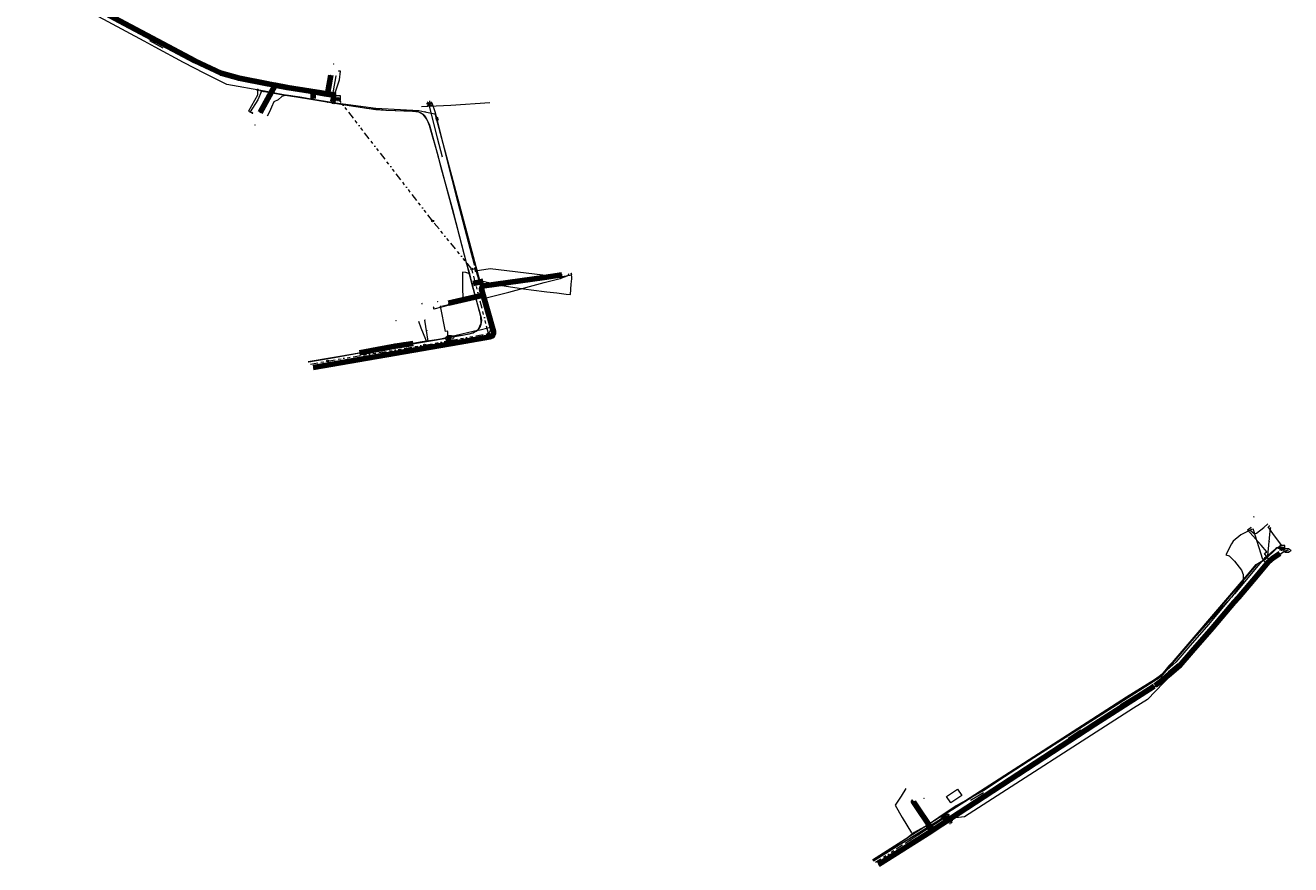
# Model space of a CAD drawing. Header units: metres. Extents: x 200221 to 204794, y 461183 to 463932.
# Tile 1 of 19: x 200256 to 201090, y 462539 to 463093. Entities that reach past the tile are written whole.
import ezdxf
from ezdxf.enums import TextEntityAlignment as Align
from ezdxf.lldxf.tags import DXFTag

# ---------------------------------------------------------------- set-up
doc = ezdxf.new("R2010")
doc.units = ezdxf.units.M
doc.linetypes.add('RI-OVERIG', pattern=[17, 5, -2, 2, -2, 0, -2, 2, -2])
doc.layers.get('0').update_dxf_attribs({"lineweight": 25})
for name, color, linetype, lineweight in [('B-WE-KL-DATA_HULPSTUK_KPN BV-S', 90, 'Continuous', 25), ('B-WE-KL-DATA_KABELBED_KPN BV-G', 90, 'Continuous', 100), ('B-WE-KL-DATA_MANTELBUIS_NKM NETWORK SERVICES BV-G', 90, 'Continuous', 100), ('B-WE-KL-DATA_NKM NETWORK SERVICES BV-G', 90, 'KL-DATA-N', 18), ('B-WE-KL-ET_LS_GEMEENTE APELDOORN-G', 190, 'KL-LS-N', 18), ('B-WE-KL-ET_LS_HULPSTUK_LIANDER NV PAC 2AI68G2-S', 190, 'Continuous', 25), ('B-WE-KL-ET_LS_LIANDER NV PAC 2AI68G2-G', 190, 'KL-LS-N', 18), ('B-WE-KL-ET_LS_MANTELBUIS_LIANDER NV PAC 2AI68G2-G', 190, 'Continuous', 100), ('B-WE-KL-ET_LS_OV_LICHTMAST_LIANDER NV PAC 2AI68G2-S', 190, 'Continuous', 25), ('B-WE-KL-GAS_LD_HULPSTUK_LIANDER NV PAC 2AI68G2-S', 50, 'Continuous', 25), ('B-WE-KL-GAS_LD_LIANDER NV PAC 2AI68G2-G', 50, 'KL-GAS-LD-N', 18), ('B-WE-KL-OVERIG_HULPSTUK-G', 8, 'Continuous', 18), ('B-WE-KL-OVERIG_HULPSTUK_GEMEENTE APELDOORN-S', 8, 'Continuous', 25), ('B-WE-KL-WATER_HULPSTUK_VITENS-S', 170, 'Continuous', 25), ('B-WE-KL-WATER_VITENS-G', 170, 'KL-WATER-N', 18), ('B-WE-KL-WATER_VITENS-S', 170, 'Continuous', 25), ('B-WE-KW-KUNSTWERK_SLUIS_GEMEENTE APELDOORN-S', 170, 'Continuous', 25), ('B-WE-OG-INFO_KPN BV-S', 7, 'Continuous', 25), ('B-WE-OG-INFO_LIANDER NV PAC 2AI68G2-S', 7, 'Continuous', 25), ('B-WE-OG-INFO_VITENS-S', 7, 'Continuous', 25), ('B-WE-RI-DRUK_GEMEENTE APELDOORN-G', 210, 'RI-PERS', 18), ('B-WE-RI-PERSLEIDING_HULPSTUK_GEMEENTE APELDOORN-S', 210, 'Continuous', 25), ('B-WE-RI-VRIJVERVAL_GEMEENTE APELDOORN-G', 210, 'RI-OVERIG', 18), ('B-WE-RI-VRIJVERVAL_HULPSTUK_GEMEENTE APELDOORN-S', 210, 'Continuous', 25)]:
    doc.layers.add(name, color=color, linetype=linetype, lineweight=lineweight)
doc.styles.add('NLCS-ISO', font='NLCS-ISO.ttf')
doc.styles.get("Standard").update_dxf_attribs({"font": 'NLCS-ISO.ttf'})
tags = doc.linetypes.add('KL-DATA-N', pattern='A,4,-1,[101,NLCS.SHX,S=0.5,R=0,X=0,Y=0],-1,4,-1,["D",Standard,S=1,R=0,X=-0.25,Y=-0.5],-1.5', length=12.5).pattern_tags.tags
tags[18] = DXFTag(74, 10)
tags = doc.linetypes.add('KL-GAS-LD-N', pattern='A,4,-1,[69,NLCS.SHX,S=0.5,R=0,X=0,Y=0],-1,4,-1,["L",Standard,S=1,R=0,X=0.25,Y=-0.5],-2', length=13).pattern_tags.tags
tags[18] = DXFTag(74, 10)
tags = doc.linetypes.add('KL-LS-N', pattern='A,4,-1,[103,NLCS.SHX,S=0.75,R=0,X=0,Y=0],-1,4,-1,["L",Standard,S=1,R=0,X=0,Y=-0.5],-2', length=13).pattern_tags.tags
tags[18] = DXFTag(74, 10)
doc.linetypes.add('KL-WATER-N', pattern='A,7,-0.5,[168,NLCS.SHX,S=0.75,R=0,X=0.75,Y=0],-2', length=9.5)
tags = doc.linetypes.add('RI-PERS', pattern='A,7,-2,["P",Standard,S=1.8,R=0,X=-0.5,Y=-0.9],-2,7,-2,[102,NLCS.SHX,S=1,R=180,X=0,Y=0],-2', length=22).pattern_tags.tags
tags[6] = DXFTag(74, 10)

# ---------------------------------------------------------------- blocks, each defined once
blk = doc.blocks.new('SKL-WTB_HULP_OVERIG-SO')
at = {"color": 0, "linetype": 'ByBlock', "lineweight": 18}
for points in [[(-0.14, 0.14), (0.14, -0.14)], [(0.14, 0.14), (-0.14, -0.14)]]:
    blk.add_lwpolyline(points, dxfattribs=at)
at = {"color": 0, "linetype": 'ByBlock', "lineweight": 18, "style": 'NLCS-ISO', "flags": 1}
for tag, p in [('TYPE', (1.5, 0)), ('OMSCHRIJVING', (1.5, -3)), ('LABEL', (1.5, -1.5))]:
    blk.add_attdef(tag, p, '', height=1, dxfattribs=at)
blk = doc.blocks.new('SKL-WTB_HULP_MOF-SO')
at = {"linetype": 'ByBlock', "lineweight": 18}
h = blk.add_hatch(color=0, dxfattribs=at)
h.dxf.hatch_style = 1
h.paths.add_polyline_path([(-0.5625, 0, 1), (0.5625, 0, 1)])
at = {"color": 0, "linetype": 'ByBlock', "lineweight": 18}
blk.add_circle((0, 0), 0.5625, dxfattribs=at)
at = {"color": 0, "linetype": 'ByBlock', "lineweight": 18, "style": 'NLCS-ISO', "flags": 1}
for tag, p in [('TYPE', (1.5, 0)), ('OMSCHRIJVING', (1.5, -3)), ('LABEL', (1.5, -1.5))]:
    blk.add_attdef(tag, p, '', height=1, dxfattribs=at)
blk = doc.blocks.new('SKL-ET_OV_LICHTMAST-SO')
at = {"color": 0, "linetype": 'ByBlock', "lineweight": 18}
for points in [[(-1.25, 0), (-2, 0)], [(-1.41, 1.41), (-0.88, 0.88)], [(0, 2), (0, 1.25)], [(0.88, 0.88), (1.41, 1.41)], [(2, 0), (1.25, 0)], [(-1.41, -1.41), (-0.88, -0.88)], [(0, -1.25), (0, -2)], [(0.88, -0.88), (1.41, -1.41)]]:
    blk.add_lwpolyline(points, dxfattribs=at)
blk.add_circle((0, 0), 1, dxfattribs=at)
blk = doc.blocks.new('SKL-WATER_BRANDKRAAN_BRANDPUT-SO')
at = {"color": 0, "linetype": 'ByBlock', "lineweight": 18}
blk.add_ellipse((0, 0), major_axis=(2.5, 0), ratio=0.54, dxfattribs=at)
at = {"color": 0, "linetype": 'ByBlock', "lineweight": 18, "style": 'NLCS-ISO'}
blk.add_text('bk', height=1.5, dxfattribs=at).set_placement((0.16, 0), align=Align.MIDDLE_CENTER)
blk = doc.blocks.new('SRI-HULP_MANGAT-SO')
at = {"linetype": 'ByBlock', "lineweight": 18}
h = blk.add_hatch(color=0, dxfattribs=at)
h.dxf.hatch_style = 1
edge = h.paths.add_edge_path()
edge.add_arc((0.38, 0), 0.0646, -90, 90, ccw=False)
edge.add_line((0.38, -0.06), (-0.38, -0.06))
edge.add_arc((-0.38, 0), 0.0646, 90, 270, ccw=False)
edge.add_line((-0.38, 0.06), (0.38, 0.06))
at = {"color": 0, "linetype": 'ByBlock', "lineweight": 18}
blk.add_lwpolyline([(0.38, 0.06, -1), (0.38, -0.06), (-0.38, -0.06, -1), (-0.38, 0.06)], format="xyb", close=True, dxfattribs=at)
blk.add_ellipse((0, 0), major_axis=(-0.75, 0), ratio=0.666667, dxfattribs=at)
at = {"color": 0, "linetype": 'ByBlock', "lineweight": 18, "style": 'NLCS-ISO', "flags": 1}
for tag, p in [('TYPE', (1.75, 0)), ('OMSCHRIJVING', (1.75, -3)), ('LABEL', (1.75, -1.5))]:
    blk.add_attdef(tag, p, '', height=1, dxfattribs=at)
blk = doc.blocks.new('SKW-SLUIS-SO')
at = {"color": 0, "linetype": 'ByBlock', "lineweight": 18}
blk.add_lwpolyline([(0.31, -1.55), (0.82, -1.55), (0.82, -0.35, -1), (1.45, -0.35), (1.45, -1.55), (1.7, -1.55), (1.7, 1.55), (-1.7, 1.55), (-1.7, -1.55), (-1.45, -1.55), (-1.45, -0.35, -1), (-0.82, -0.35), (-0.82, -1.55), (-0.32, -1.55), (-0.32, -0.35, -1), (0.31, -0.35)], format="xyb", close=True, dxfattribs=at)
blk = doc.blocks.new('SOG-INFO_OVERIG-SO')
at = {"color": 0, "linetype": 'ByBlock', "lineweight": 18}
for points in [[(-0.14, 0.14), (0.14, -0.14)], [(0.14, 0.14), (-0.14, -0.14)]]:
    blk.add_lwpolyline(points, dxfattribs=at)
at = {"color": 0, "linetype": 'ByBlock', "lineweight": 18, "style": 'NLCS-ISO', "flags": 1}
for tag, p in [('TYPE', (1.5, 0)), ('OMSCHRIJVING', (1.5, -3)), ('LABEL', (1.5, -1.5))]:
    blk.add_attdef(tag, p, '', height=1, dxfattribs=at)

msp = doc.modelspace()

# ---------------------------------------------------------------- linework, layer by layer
at = {"layer": 'B-WE-KL-DATA_KABELBED_KPN BV-G', "flags": 128}
for points in [[(200454.822, 463047.611), (200428.312, 463051.696), (200420.229, 463053.262), (200415.556, 463054.167), (200396.522, 463057.854), (200384.689, 463061.235), (200367.44, 463069.458), (200317.784, 463095.776), (200264.867, 463124.238), (200264.694, 463124.331), (200263.789, 463122.76), (200263.114, 463121.587), (200255.607, 463108.313)], [(200454.822, 463047.611), (200456.913, 463059.853)], [(200415.556, 463054.167), (200420.229, 463053.262), (200410.399, 463035.406)], [(200460.34, 463046.761), (200454.822, 463047.611)], [(200558.806, 462910.319), (200557.528, 462914.84), (200556.382, 462918.895), (200556.377, 462919.063), (200556.387, 462919.231), (200556.411, 462919.398), (200556.449, 462919.562), (200556.5, 462919.722), (200556.566, 462919.878), (200556.644, 462920.027), (200556.734, 462920.169), (200556.836, 462920.303), (200556.95, 462920.427), (200557.073, 462920.542), (200557.206, 462920.645), (200557.347, 462920.737), (200557.495, 462920.817), (200557.65, 462920.884), (200557.809, 462920.937), (200557.973, 462920.977), (200597.7, 462926.559)], [(200597.7, 462926.559), (200609.38, 462928.2)], [(200445.256, 462867.095), (200529.365, 462881.728), (200541.944, 462883.922), (200561.961, 462887.413), (200562.193, 462887.463), (200562.421, 462887.533), (200562.641, 462887.622), (200562.854, 462887.728), (200563.057, 462887.852), (200563.248, 462887.993), (200563.428, 462888.148), (200563.594, 462888.319), (200563.745, 462888.502), (200563.88, 462888.698), (200563.998, 462888.904), (200564.099, 462889.119), (200564.182, 462889.342), (200564.245, 462889.571), (200564.29, 462889.805), (200564.314, 462890.041), (200564.319, 462890.279), (200564.304, 462890.516), (200564.269, 462890.752), (200564.215, 462890.983), (200560.133, 462905.627), (200558.806, 462910.319)], [(200541.944, 462883.922), (200561.961, 462887.413), (200563.057, 462887.852), (200563.88, 462888.698), (200564.29, 462889.805), (200564.215, 462890.983), (200560.133, 462905.627), (200558.806, 462910.319), (200557.528, 462914.84), (200534.626, 462909.511)], [(201000.41, 462657.433), (201005.668, 462661.444), (201010.215, 462665.161), (201016.487, 462670.387), (201024.582, 462679.865), (201038.113, 462695.543), (201052.407, 462712.507), (201055.284, 462715.599), (201067.428, 462729.699), (201074.875, 462738.695), (201077.912, 462741.441), (201082.514, 462744.466)], [(200999.842, 462656.973), (200960.639, 462631.933), (200853.976, 462562.225), (200853.722, 462562.065), (200852.466, 462561.27), (200817.913, 462539.415)], [(200852.466, 462561.27), (200853.728, 462562.056), (200853.722, 462562.065), (200841.061, 462580.772), (200841.309, 462580.941)]]:
    msp.add_lwpolyline(points, dxfattribs=at)
at = {"layer": 'B-WE-KL-DATA_MANTELBUIS_NKM NETWORK SERVICES BV-G', "flags": 128}
for points in [[(200445.467, 463048.336), (200445.265, 463044.57)], [(200550.763, 462922.476), (200557.418, 462924.086)], [(200511.188, 462883.087), (200505.282, 462882.209), (200499.365, 462881.329), (200487.588, 462879.061), (200475.821, 462876.794)]]:
    msp.add_lwpolyline(points, dxfattribs=at)
at = {"layer": 'B-WE-KL-DATA_NKM NETWORK SERVICES BV-G', "flags": 128}
for points in [[(200445.467, 463048.336), (200445.694, 463049.525)], [(200427.5, 463046.705), (200424.603, 463045.855), (200422.21, 463043.631), (200419.362, 463042.299), (200417.954, 463038.763), (200416.678, 463035.695), (200414.982, 463032.891)], [(200445.186, 463043.803), (200436.647, 463045.427), (200427.5, 463046.705)], [(200445.186, 463043.803), (200445.265, 463044.57)], [(200548.602, 462928.957), (200546.571, 462935.328), (200540.539, 462959.097), (200533.889, 462983.628), (200527.347, 463008.354), (200522.369, 463026.644), (200520.366, 463030.996), (200517.91, 463033.993), (200515.012, 463035.469), (200510.744, 463036.019), (200493.801, 463036.687), (200480.58, 463038.028), (200460.682, 463041.188), (200445.186, 463043.803)], [(200445.265, 463044.57), (200445.467, 463048.336)], [(200445.265, 463044.57), (200445.467, 463048.336)], [(200548.602, 462928.957), (200546.039, 462929.693), (200543.841, 462930.084), (200543.722, 462922.092), (200544.074, 462910.461), (200536.913, 462909.136), (200531.071, 462907.599), (200530.945, 462908.144)], [(200550.263, 462922.326), (200550.257, 462922.349), (200548.602, 462928.957)], [(200550.763, 462922.476), (200554.836, 462923.597), (200557.418, 462924.086)], [(200550.763, 462922.476), (200554.836, 462923.597), (200557.418, 462924.086)], [(200557.418, 462924.086), (200568.333, 462921.394), (200583.951, 462918.972), (200597.739, 462917.284)], [(200605.919, 462916.425), (200612.103, 462915.475), (200614.899, 462915.37), (200615.324, 462922), (200615.934, 462925.648), (200615.68, 462929.353)], [(200520.079, 462884.565), (200543.699, 462888.547), (200550.856, 462890.052), (200554.246, 462892.495), (200556.013, 462896.318), (200555.981, 462900.859), (200550.263, 462922.326)], [(200550.263, 462922.326), (200550.763, 462922.476)], [(200597.739, 462917.284), (200599.446, 462917.075), (200605.919, 462916.425)], [(200520.079, 462884.565), (200519.536, 462885.589), (200516.596, 462893.121), (200514.911, 462897.491)], [(200475.821, 462876.794), (200492.223, 462879.945), (200499.365, 462881.329), (200511.188, 462883.087)], [(200511.188, 462883.087), (200520.079, 462884.565)], [(200442.331, 462870.874), (200459.337, 462873.83), (200475.821, 462876.794)], [(201063.071, 462759.938), (201056.79, 462756.793), (201051.803, 462752.658), (201050.638, 462750.912), (201046.945, 462743.582), (201049.254, 462742.899), (201050.032, 462742.146)], [(201063.071, 462759.938), (201065.583, 462757.755), (201067.222, 462757.843), (201071.921, 462761.662), (201074.576, 462763.971)], [(201064.242, 462760.524), (201063.071, 462759.938)], [(201050.032, 462742.146), (201052.705, 462739.56), (201057.303, 462733.554), (201058.33, 462730.684), (201058.341, 462725.801), (201050.609, 462715.716), (201037.408, 462701.312), (201013.19, 462674.105), (201009.311, 462670.394), (201004.861, 462664.707), (201003.023, 462662.971), (200991.072, 462655.403), (200954.719, 462631.899), (200901.098, 462597.321), (200887.844, 462588.402), (200869.283, 462578.178), (200861.214, 462572.792), (200850.797, 462565.67), (200841.607, 462560.468), (200840.269, 462559.467)], [(200836.129, 462589.531), (200832.966, 462584.59), (200828.997, 462578.548), (200833.665, 462570.448), (200839.817, 462560.22)], [(200840.269, 462559.467), (200835.967, 462556.25), (200816.002, 462542.982), (200814.381, 462541.988)], [(200839.817, 462560.22), (200840.269, 462559.467)]]:
    msp.add_lwpolyline(points, dxfattribs=at)
at = {"layer": 'B-WE-KL-ET_LS_GEMEENTE APELDOORN-G', "flags": 128}
for points in [[(200265.214, 463136.359), (200268.43, 463120.226), (200299.136, 463104.228), (200390.571, 463058.381), (200400.895, 463056.058), (200452.71, 463046.472), (200461.819, 463044.966)], [(200859.422, 462570.007), (200862.963, 462573.437), (200863.011, 462573.475), (200866.927, 462575.974), (201003.805, 462663.305), (201061.228, 462730.439), (201066.985, 462737.169), (201067.058, 462737.231), (201072.563, 462740.549), (201080.392, 462748.337), (201080.479, 462748.397), (201080.581, 462748.423), (201080.686, 462748.413), (201083.007, 462747.752), (201083.067, 462747.735), (201084.003, 462748.544)], [(200859.422, 462570.007), (200861.811, 462569.107), (200861.761, 462568.991), (200861.668, 462568.907), (200861.548, 462568.868), (200861.422, 462568.881), (200859.422, 462570.007)]]:
    msp.add_lwpolyline(points, dxfattribs=at)
at = {"layer": 'B-WE-KL-ET_LS_LIANDER NV PAC 2AI68G2-G', "flags": 128}
for points in [[(200458.949, 463041.615), (200453.471, 463042.461), (200425.716, 463046.962), (200413.309, 463049.437), (200388.364, 463053.77), (200373.893, 463061.007), (200359.873, 463068.356), (200341.191, 463078.385), (200334.01, 463082.305), (200322.02, 463088.794), (200292.109, 463104.656), (200289.898, 463105.705)], [(200458.277, 463041.719), (200458.935, 463045.61), (200462.612, 463056.835), (200463.48, 463062.467), (200462.195, 463062.665)], [(200408.741, 463050.231), (200408.688, 463046.84), (200402.819, 463036.144), (200405.273, 463034.797)], [(200526.894, 463031.581), (200525.839, 463035.831), (200523.725, 463041.409), (200521.701, 463041.409), (200521.701, 463041.091)], [(200521.701, 463041.091), (200522.027, 463040.995)], [(200527.135, 463030.609), (200526.894, 463031.581)], [(200552.609, 462931.718), (200552.708, 462931.908), (200552.787, 462932.107), (200552.846, 462932.313), (200552.885, 462932.524), (200552.902, 462932.738), (200552.899, 462932.952), (200552.874, 462933.165), (200552.829, 462933.374), (200552.763, 462933.578), (200552.677, 462933.774), (200552.573, 462933.962), (200552.45, 462934.137), (200552.311, 462934.3), (200552.156, 462934.449), (200551.988, 462934.581), (200551.807, 462934.696), (200551.297, 462936.626), (200550.005, 462941.523), (200539.897, 462979.937), (200536.89, 462991.302), (200527.135, 463030.609)], [(200445.279, 462867.125), (200445.922, 462867.242), (200449.115, 462867.815), (200451.562, 462868.27), (200455.844, 462869.048), (200463.04, 462870.329), (200465.068, 462870.675), (200467.155, 462871.049), (200469.012, 462871.392), (200476.439, 462872.714), (200485.638, 462874.339), (200488.853, 462874.915), (200495.554, 462876.089), (200509.534, 462878.552), (200511.984, 462878.977), (200514.39, 462879.384), (200516.985, 462879.816), (200519.199, 462880.18), (200521.157, 462880.498), (200525.279, 462881.155), (200527.362, 462881.481), (200529.752, 462881.849), (200532.355, 462882.245), (200535.323, 462882.687), (200538.025, 462883.082), (200540.657, 462883.461), (200553.971, 462885.806), (200555.522, 462886.05), (200555.913, 462886.154), (200556.391, 462886.305), (200556.919, 462886.504), (200557.437, 462886.735), (200558.25, 462887.175), (200558.849, 462887.569), (200559.217, 462887.844), (200559.619, 462888.179), (200560.102, 462888.633), (200560.876, 462889.515), (200561.268, 462890.058), (200561.807, 462890.965), (200562.171, 462891.743), (200562.524, 462892.754), (200562.734, 462893.632), (200562.877, 462894.72), (200562.902, 462895.229), (200556.015, 462920.133), (200552.382, 462932.49)], [(200552.863, 462930.855), (200554.957, 462931.381), (200561.943, 462932.396), (200596.703, 462928.152), (200597.739, 462928.051)], [(200597.739, 462928.051), (200608.282, 462927.021), (200615.831, 462928.352), (200615.53, 462929.306)], [(200535.57, 462882.723), (200534.954, 462883.385), (200534.39, 462886.361), (200534.048, 462890.525), (200533.815, 462891.207), (200532.646, 462890.934), (200529.362, 462907.625)], [(201076.27, 462739.361), (201072.571, 462744.45), (201073.944, 462745.654), (201070.275, 462749.972), (201061.154, 462760.008), (201063.426, 462761.652)], [(201074.39, 462737.415), (201071.618, 462740.121), (201072.84, 462741.636), (201074.076, 462742.742), (201076.352, 462744.8), (201076.885, 462745.277), (201078.372, 462746.455), (201080.179, 462747.761), (201081.464, 462748.725), (201083.636, 462750.089), (201078.066, 462757.785), (201074.855, 462762.119), (201075.552, 462762.623)], [(200948.467, 462623.383), (200954.587, 462627.323), (200959.352, 462630.395), (200971.432, 462638.2), (200978.41, 462642.718), (200983.969, 462646.323), (200991.635, 462651.301), (201000.523, 462657.084), (201001.915, 462657.967), (201003.729, 462659.427), (201005.676, 462660.887), (201007.181, 462662.126), (201012.555, 462667.696), (201016.255, 462670.663), (201057.217, 462717.937), (201074.39, 462737.415), (201076.27, 462739.361), (201077.529, 462740.651)], [(200884.216, 462582.359), (200888.94, 462585.334), (200893.793, 462588.416), (200899.261, 462591.893), (200910.994, 462599.369), (200917.923, 462603.794), (200925.383, 462608.565), (200933.241, 462613.6), (200942.548, 462619.575), (200948.467, 462623.383)], [(200821.395, 462541.418), (200854.036, 462562.145), (200881.229, 462580.341), (200884.216, 462582.359)], [(200842.361, 462554.731), (200842.442, 462554.605), (200853.272, 462561.482), (200852.431, 462562.731), (200840.708, 462580.051), (200841.534, 462580.61)], [(200862.87, 462568.056), (200862.899, 462568.83), (200860.85, 462572.009), (200860.456, 462571.755), (200860.287, 462572.018)], [(200864.451, 462569.114), (200864.59, 462568.906), (200865.039, 462568.143)], [(200818.079, 462539.312), (200821.395, 462541.418)]]:
    msp.add_lwpolyline(points, dxfattribs=at)
at = {"layer": 'B-WE-KL-ET_LS_MANTELBUIS_LIANDER NV PAC 2AI68G2-G', "flags": 128}
for points in [[(200458.935, 463045.61), (200458.409, 463042.497)], [(200534.39, 462886.361), (200534.954, 462883.385)], [(200850.731, 462565.243), (200852.571, 462562.524)], [(200860.975, 462571.816), (200862.693, 462569.15)]]:
    msp.add_lwpolyline(points, dxfattribs=at)
at = {"layer": 'B-WE-KL-GAS_LD_LIANDER NV PAC 2AI68G2-G', "flags": 128}
for points in [[(200458.718, 463049.599), (200460.476, 463059.39)], [(200411.445, 463049.601), (200411.398, 463049.355), (200408.814, 463043.559), (200403.919, 463035.826), (200404.956, 463035.257)], [(200410.297, 463049.821), (200425.668, 463046.875), (200460.321, 463041.743), (200486.642, 463038.15), (200514.939, 463036.615), (200519, 463035.761)], [(200457.242, 463042.199), (200457.278, 463042.446), (200457.553, 463042.406), (200458.718, 463049.599)], [(200404.956, 463035.257), (200405.394, 463035.017)], [(200519, 463035.761), (200525.474, 463034.4), (200525.731, 463034.05)], [(200561.448, 462893.432), (200563.103, 462893.82), (200563.477, 462894.419), (200560.329, 462905.698), (200525.987, 463033.7), (200525.731, 463034.05)], [(200597.739, 462923.106), (200608.202, 462925.947)], [(200608.202, 462925.947), (200613.8, 462928.131), (200613.62, 462928.704)], [(200558.414, 462912.834), (200559.503, 462913.127), (200574.301, 462916.741), (200597.739, 462923.106)], [(200557.99, 462914.414), (200534.922, 462908.247), (200524.954, 462905.628), (200524.796, 462906.309)], [(200524.796, 462906.309), (200524.683, 462906.797)], [(200554.632, 462891.838), (200528.436, 462885.722), (200517.309, 462884.047), (200442.463, 462870.706)], [(200521.15, 462884.625), (200519.068, 462898.454)], [(200554.632, 462891.838), (200561.448, 462893.432)], [(201065.134, 462760.047), (201064.983, 462760.524)], [(201071.523, 462740.329), (201071.337, 462740.497), (201065.134, 462760.047)], [(201074.718, 462743.136), (201076.437, 462761.401)], [(201074.798, 462743.198), (201072.549, 462741.464), (201069.359, 462737.936), (201052.694, 462717.887), (201049.91, 462714.896), (201035.475, 462697.775), (201021.965, 462682.121), (201013.981, 462672.767), (201008.142, 462667.53), (201006.128, 462665.847), (201002.973, 462663.347), (201000.055, 462661.176), (200981.428, 462649.686), (200862.359, 462573.093), (200814.039, 462542.236)], [(200850.362, 462565.431), (200850.227, 462565.642), (200842.502, 462577.04), (200843.082, 462577.432)], [(200843.082, 462577.432), (200843.496, 462577.712)]]:
    msp.add_lwpolyline(points, dxfattribs=at)
at = {"layer": 'B-WE-KL-OVERIG_HULPSTUK-G', "flags": 128}
for points in [[(200346.544, 463077.803), (200337.715, 463082.498)], [(200561.85, 463041.69), (200536.042, 463040.013), (200526.412, 463039.375), (200520.969, 463039.162), (200516.801, 463039.078)], [(200530.638, 463005.777), (200527.312, 463018.347), (200522.154, 463039.755)], [(201015.489, 462671.815), (201011.706, 462668.545), (201009.174, 462666.376), (201005.182, 462662.903)], [(200977.384, 462644.622), (200987.727, 462651.208)], [(200951.428, 462627.925), (200943.038, 462622.484)], [(200870.069, 462589.226), (200872.974, 462584.973), (200865.749, 462580.038), (200862.844, 462584.291), (200870.069, 462589.226)], [(200887.306, 462586.689), (200878.655, 462581.672)], [(200836.71, 462554.21), (200840.905, 462556.93), (200852.491, 462564.426), (200864.897, 462572.424)]]:
    msp.add_lwpolyline(points, dxfattribs=at)
at = {"layer": 'B-WE-KL-WATER_VITENS-G', "flags": 128}
for points in [[(200539.606, 462887.939), (200543.33, 462888.509), (200548.309, 462889.434), (200551.146, 462890.239), (200552.897, 462891.131), (200554.225, 462892.065), (200555.455, 462893.791), (200556.101, 462895.664), (200556.509, 462898.246), (200556.36, 462899.741), (200550.633, 462920.236), (200537.767, 462969.565), (200529.62, 462999.719), (200527.953, 463006.016), (200522.107, 463026.704), (200520.706, 463029.958), (200519.83, 463031.869), (200519.006, 463033.111), (200518.172, 463033.904), (200516.649, 463034.828), (200514.642, 463035.644), (200510.757, 463036.126), (200506.738, 463036.143), (200493.364, 463036.542), (200486.732, 463037.12), (200479.326, 463038.14), (200471.971, 463039.255), (200466.173, 463040.046), (200411.999, 463049.129)], [(200442.06, 462871.219), (200535.616, 462887.007)], [(200535.616, 462887.007), (200539.606, 462887.939)], [(201087.234, 462746.482), (201084.6, 462745.074), (201080.753, 462742.465), (201077.254, 462739.988), (201069.057, 462731.431), (201055.276, 462715.128), (201016.634, 462670.45), (200995.308, 462648.231), (200986.047, 462642.432), (200874.812, 462570.848), (200864.658, 462569.698), (200853.812, 462562.476), (200817.989, 462539.377)], [(201087.679, 462746.72), (201087.234, 462746.482)]]:
    msp.add_lwpolyline(points, dxfattribs=at)
at = {"layer": 'B-WE-RI-DRUK_GEMEENTE APELDOORN-G', "flags": 128}
for points in [[(200461.77, 463044.67), (200452.659, 463046.177), (200400.834, 463055.764), (200390.47, 463058.096), (200299, 463103.961), (200268.164, 463120.026), (200264.92, 463136.3)], [(201084.199, 462748.317), (201083.141, 462747.402), (201080.604, 462748.124), (201072.749, 462740.311), (201067.213, 462736.974), (201004.004, 462663.076), (200863.172, 462573.222), (200859.631, 462569.792)], [(200814.629, 462541.809), (200859.63, 462569.79)], [(200859.631, 462569.792), (200861.517, 462569.166), (200861.763, 462570.386)]]:
    msp.add_lwpolyline(points, dxfattribs=at)
at = {"layer": 'B-WE-RI-VRIJVERVAL_GEMEENTE APELDOORN-G', "flags": 128}
for points in [[(200524.05, 462963.78), (200461.77, 463044.67)], [(200550.03, 462932.07), (200524.05, 462963.78)], [(200560.93, 462889.48), (200550.03, 462932.07)], [(200518.81, 462881.98), (200560.93, 462889.48)], [(200454.83, 462871.43), (200518.81, 462881.98)], [(200443.56, 462869.311), (200454.83, 462871.43)], [(200862.59, 462570.93), (200816.127, 462540.724)]]:
    msp.add_lwpolyline(points, dxfattribs=at)

# ---------------------------------------------------------------- block references
at = {"layer": 'B-WE-KL-DATA_HULPSTUK_KPN BV-S'}
for name, p in [('SKL-WTB_HULP_OVERIG-SO', (200456.913, 463059.853)), ('SKL-WTB_HULP_MOF-SO', (200415.556, 463054.167)), ('SKL-WTB_HULP_OVERIG-SO', (200415.556, 463054.167)), ('SKL-WTB_HULP_OVERIG-SO', (200454.822, 463047.611)), ('SKL-WTB_HULP_OVERIG-SO', (200454.822, 463047.611)), ('SKL-WTB_HULP_OVERIG-SO', (200454.822, 463047.611)), ('SKL-WTB_HULP_OVERIG-SO', (200460.34, 463046.761)), ('SKL-WTB_HULP_OVERIG-SO', (200410.399, 463035.406)), ('SKL-WTB_HULP_OVERIG-SO', (200609.38, 462928.2)), ('SKL-WTB_HULP_OVERIG-SO', (200534.626, 462909.511)), ('SKL-WTB_HULP_OVERIG-SO', (200558.806, 462910.319)), ('SKL-WTB_HULP_OVERIG-SO', (200558.806, 462910.319)), ('SKL-WTB_HULP_MOF-SO', (200541.944, 462883.922)), ('SKL-WTB_HULP_OVERIG-SO', (200541.944, 462883.922)), ('SKL-WTB_HULP_OVERIG-SO', (201082.514, 462744.466)), ('SKL-WTB_HULP_OVERIG-SO', (200999.842, 462656.973)), ('SKL-WTB_HULP_OVERIG-SO', (201000.41, 462657.433)), ('SKL-WTB_HULP_OVERIG-SO', (200841.309, 462580.941)), ('SKL-WTB_HULP_MOF-SO', (200852.466, 462561.27)), ('SKL-WTB_HULP_OVERIG-SO', (200852.466, 462561.27))]:
    msp.add_blockref(name, p, dxfattribs=at)
at = {"layer": 'B-WE-KL-ET_LS_HULPSTUK_LIANDER NV PAC 2AI68G2-S'}
for name, p in [('SKL-WTB_HULP_OVERIG-SO', (200462.195, 463062.665)), ('SKL-WTB_HULP_MOF-SO', (200408.741, 463050.231)), ('SKL-WTB_HULP_MOF-SO', (200458.277, 463041.719)), ('SKL-WTB_HULP_MOF-SO', (200458.949, 463041.615)), ('SKL-WTB_HULP_MOF-SO', (200521.701, 463041.091)), ('SKL-WTB_HULP_OVERIG-SO', (200405.273, 463034.797)), ('SKL-WTB_HULP_MOF-SO', (200526.894, 463031.581)), ('SKL-WTB_HULP_MOF-SO', (200527.135, 463030.609)), ('SKL-WTB_HULP_MOF-SO', (200552.382, 462932.49)), ('SKL-WTB_HULP_MOF-SO', (200552.609, 462931.718)), ('SKL-WTB_HULP_MOF-SO', (200552.863, 462930.855)), ('SKL-WTB_HULP_OVERIG-SO', (200615.53, 462929.306)), ('SKL-WTB_HULP_OVERIG-SO', (200529.362, 462907.625)), ('SKL-WTB_HULP_OVERIG-SO', (200500, 462898)), ('SKL-WTB_HULP_MOF-SO', (200535.57, 462882.723)), ('SKL-WTB_HULP_OVERIG-SO', (201063.426, 462761.652)), ('SKL-WTB_HULP_OVERIG-SO', (201075.552, 462762.623)), ('SKL-WTB_HULP_MOF-SO', (201077.529, 462740.651)), ('SKL-WTB_HULP_MOF-SO', (201074.39, 462737.415)), ('SKL-WTB_HULP_MOF-SO', (201076.27, 462739.361)), ('SKL-WTB_HULP_MOF-SO', (200948.467, 462623.383)), ('SKL-WTB_HULP_MOF-SO', (200884.216, 462582.359)), ('SKL-WTB_HULP_OVERIG-SO', (200841.534, 462580.61)), ('SKL-WTB_HULP_OVERIG-SO', (200860.287, 462572.018)), ('SKL-WTB_HULP_MOF-SO', (200862.87, 462568.056)), ('SKL-WTB_HULP_MOF-SO', (200864.451, 462569.114)), ('SKL-WTB_HULP_MOF-SO', (200842.361, 462554.731)), ('SKL-WTB_HULP_MOF-SO', (200821.395, 462541.418))]:
    msp.add_blockref(name, p, dxfattribs=at)
at = {"layer": 'B-WE-KL-ET_LS_OV_LICHTMAST_LIANDER NV PAC 2AI68G2-S'}
for p in [(200522.027, 463040.995), (200865.039, 462568.143)]:
    msp.add_blockref('SKL-ET_OV_LICHTMAST-SO', p, dxfattribs=at)
at = {"layer": 'B-WE-KL-GAS_LD_HULPSTUK_LIANDER NV PAC 2AI68G2-S'}
for p in [(200460.476, 463059.39), (200410.297, 463049.821), (200411.445, 463049.601), (200458.718, 463049.599), (200457.242, 463042.199), (200404.956, 463035.257), (200405.394, 463035.017), (200519, 463035.761), (200525.731, 463034.05), (200608.202, 462925.947), (200613.62, 462928.704), (200557.99, 462914.414), (200558.414, 462912.834), (200524.683, 462906.797), (200524.796, 462906.309), (200519.068, 462898.454), (200554.632, 462891.838), (200561.448, 462893.432), (200521.15, 462884.625), (201064.983, 462760.524), (201065.134, 462760.047), (201076.437, 462761.401), (201071.523, 462740.329), (201074.718, 462743.136), (201074.798, 462743.198), (200843.082, 462577.432), (200843.496, 462577.712), (200850.362, 462565.431)]:
    msp.add_blockref('SKL-WTB_HULP_OVERIG-SO', p, dxfattribs=at)
at = {"layer": 'B-WE-KL-OVERIG_HULPSTUK_GEMEENTE APELDOORN-S'}
for p in [(200524.05, 462963.78), (200550.03, 462932.07), (200518.81, 462881.98), (200560.93, 462889.48), (200454.83, 462871.43)]:
    msp.add_blockref('SKL-WTB_HULP_OVERIG-SO', p, dxfattribs=at)
at = {"layer": 'B-WE-KL-WATER_HULPSTUK_VITENS-S'}
for p in [(200412.55, 463049.037), (200454.637, 463041.98), (200551.987, 462915.392), (200531.011, 462886.23), (200539.606, 462887.939), (200502.79, 462881.467), (201083.415, 462744.27), (201087.679, 462746.72), (200860.409, 462566.869)]:
    msp.add_blockref('SKL-WTB_HULP_OVERIG-SO', p, dxfattribs=at)
at = {"layer": 'B-WE-KL-WATER_VITENS-S'}
for p in [(200535.616, 462887.007), (201087.234, 462746.482)]:
    msp.add_blockref('SKL-WATER_BRANDKRAAN_BRANDPUT-SO', p, dxfattribs=at)
at = {"layer": 'B-WE-KW-KUNSTWERK_SLUIS_GEMEENTE APELDOORN-S'}
for p in [(200461.77, 463044.67), (200461.77, 463044.67), (201084.2, 462748.32), (200862.59, 462570.93), (200862.59, 462570.93)]:
    msp.add_blockref('SKW-SLUIS-SO', p, dxfattribs=at)
at = {"layer": 'B-WE-OG-INFO_KPN BV-S'}
for p in [(200458.947, 463067.246), (200407.004, 463027.054), (200516.967, 462909.188), (200527.385, 462910.595), (201065.264, 462768.69), (200847.977, 462583.099)]:
    msp.add_blockref('SOG-INFO_OVERIG-SO', p, dxfattribs=at)
at = {"layer": 'B-WE-OG-INFO_LIANDER NV PAC 2AI68G2-S'}
for p in [(200529.362, 462907.625), (200520.109, 462891.54), (201075.578, 462752.269)]:
    msp.add_blockref('SOG-INFO_OVERIG-SO', p, dxfattribs=at)
at = {"layer": 'B-WE-OG-INFO_VITENS-S'}
for p in [(200458.947, 463067.246), (200407.004, 463027.054), (200527.385, 462910.595), (201065.264, 462768.69), (200847.977, 462583.099)]:
    msp.add_blockref('SOG-INFO_OVERIG-SO', p, dxfattribs=at)
at = {"layer": 'B-WE-RI-PERSLEIDING_HULPSTUK_GEMEENTE APELDOORN-S'}
for p in [(200461.77, 463044.67), (201084.2, 462748.32), (200862.59, 462570.93)]:
    msp.add_blockref('SRI-HULP_MANGAT-SO', p, dxfattribs=at)
at = {"layer": 'B-WE-RI-VRIJVERVAL_HULPSTUK_GEMEENTE APELDOORN-S'}
for p in [(200461.77, 463044.67), (200524.05, 462963.78), (200550.03, 462932.07), (200518.81, 462881.98), (200560.93, 462889.48), (200454.83, 462871.43), (200862.59, 462570.93)]:
    msp.add_blockref('SRI-HULP_MANGAT-SO', p, dxfattribs=at)

doc.saveas('drawing.dxf')
